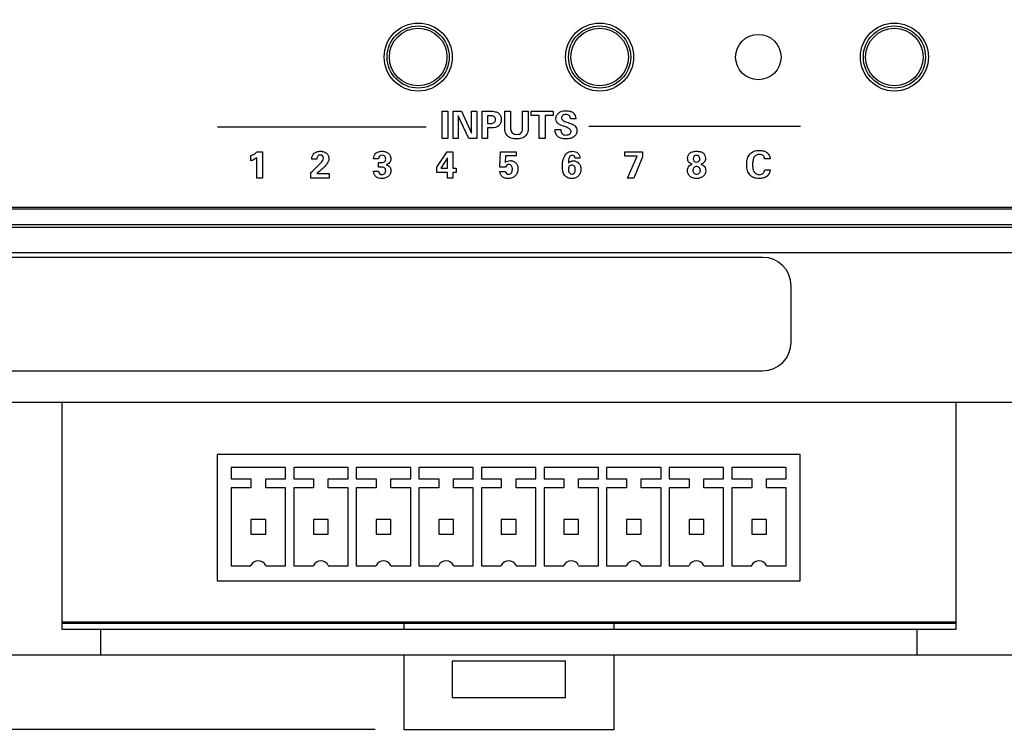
# Model space of a CAD drawing. Header units: inches. Extents: x 1.2 to 14.7, y 0.2 to 10.
# Tile 10 of 16: x 5.3 to 7.4, y 5.4 to 6.9. Entities that reach past the tile are written whole.
import ezdxf

# ---------------------------------------------------------------- set-up
doc = ezdxf.new("R2010")
doc.units = ezdxf.units.IN
doc.header["$LTSCALE"] = 0.935
doc.header["$MEASUREMENT"] = 0
doc.header["$PDMODE"] = 3
doc.header["$PDSIZE"] = 0.3125
doc.layers.get('0').update_dxf_attribs({"linetype": 'CONTINUOUS'})
doc.layers.get('Defpoints').update_dxf_attribs({"linetype": 'CONTINUOUS'})
for name, color, linetype in [('A', 1, 'CONTINUOUS'), ('DIMS', 5, 'CONTINUOUS'), ('SCREEN', 5, 'CONTINUOUS')]:
    doc.layers.add(name, color=color, linetype=linetype)
doc.styles.get("Standard").update_dxf_attribs({"font": 'SIMPLEX.SHX'})
doc.dimstyles.new('DIMSTYLE_1', dxfattribs={"dimtxt": 0.125, "dimasz": 0.18, "dimexe": 0.18, "dimexo": 0.0625, "dimgap": 0.09, "dimtad": 0, "dimtih": 1, "dimtoh": 1, "dimdec": 3, "dimzin": 4, "dimdsep": 46, "dimtxsty": 'STANDARD', "dimblk": '_FILLED', "dimblk1": '_FILLED', "dimblk2": '_FILLED', "dimcen": 0.09, "dimadec": 0, "dimazin": 0, "dimtp": 0.001, "dimtm": 0.001, "dimtfac": 1, "dimtdec": 3, "dimtofl": 0, "dimtmove": 0, "dimatfit": 3, "dimldrblk": '_FILLED', "dimfxl": 1, "dimtolj": 1, "dimtzin": 4, "dimarcsym": 0})

# ---------------------------------------------------------------- blocks, each defined once
blk = doc.blocks.new('_FILLED')
at = {"color": 0, "linetype": 'ByBlock'}
blk.add_solid([(0, 0), (-1, 0.17361), (-1, -0.17361)], dxfattribs=at)
blk = doc.blocks.new('*D2')
at = {"layer": 'Defpoints', "color": 0}
for p in [(3.2132, 9.0856), (1.8865, 5.3696), (6.1184, 5.3696)]:
    blk.add_point(p, dxfattribs=at)
at = {"layer": 'DIMS', "color": 0, "lineweight": -2}
for p, q in [((3.1507, 9.0856), (1.7065, 9.0856)), ((1.8865, 8.9056), (1.8865, 7.4448)), ((1.8865, 5.5496), (1.8865, 7.0743)), ((6.0559, 5.3696), (1.7065, 5.3696))]:
    blk.add_line(p, q, dxfattribs=at)
at = {"layer": 'DIMS', "color": 0, "lineweight": -2, "xscale": 0.18, "yscale": 0.18, "zscale": 0.18}
for p, rotation in [((1.8865, 9.0856), 90), ((1.8865, 5.3696), 270)]:
    blk.add_blockref('_FILLED', p, dxfattribs=dict(at, rotation=rotation))
at = {"layer": 'DIMS', "color": 0, "insert": (1.8865, 7.3548), "char_height": 0.125, "attachment_point": 2}
blk.add_mtext('\\A1;94.2mm (3.708")', dxfattribs=at)

msp = doc.modelspace()

# ---------------------------------------------------------------- linework, layer by layer
for p, q in [((3.3348, 6.5181), (9.3668, 6.5181)), ((3.3383, 6.5211), (9.3633, 6.5211)), ((3.2703, 6.4776), (9.4313, 6.4776)), ((3.2998, 6.4831), (9.4018, 6.4831)), ((9.4883, 6.4206), (3.2133, 6.4206)), ((6.9103, 6.4106), (3.2863, 6.4106)), ((6.9733, 6.2236), (6.9733, 6.3476)), ((3.2858, 6.1606), (6.9103, 6.1606)), ((9.4883, 6.0906), (3.2133, 6.0906)), ((5.3648, 6.0906), (5.3648, 5.5906)), ((7.3368, 5.5906), (7.3368, 6.0906)), ((5.3648, 5.6066), (7.3368, 5.6066)), ((5.3648, 5.6036), (7.3368, 5.6036)), ((6.1188, 5.6036), (6.1188, 5.5906)), ((6.5828, 5.5906), (6.5828, 5.6036)), ((5.3648, 5.5906), (7.3368, 5.5906)), ((5.4508, 5.5336), (5.4508, 5.5906)), ((7.2508, 5.5336), (7.2508, 5.5906)), ((3.2133, 5.5336), (9.4883, 5.5336)), ((6.1188, 5.5336), (6.1188, 5.3696)), ((6.4758, 5.5196), (6.2258, 5.5196)), ((6.2258, 5.5196), (6.2258, 5.4396)), ((6.4758, 5.4396), (6.4758, 5.5196)), ((6.5828, 5.3696), (6.5828, 5.5336)), ((6.2258, 5.4396), (6.4758, 5.4396)), ((6.1188, 5.3696), (6.5828, 5.3696))]:
    msp.add_line(p, q)
for centre, radius in [((6.1508, 6.8526), 0.075), ((6.5508, 6.8526), 0.075), ((7.2008, 6.8526), 0.075), ((6.9008, 6.8526), 0.05)]:
    msp.add_circle(centre, radius)
for centre, start, end in [((6.9103, 6.3476), 0, 90), ((6.9103, 6.2236), 270, 360)]:
    msp.add_arc(centre, 0.063, start, end)
at = {"layer": 'A'}
for p, q in [((6.9928, 5.9756), (5.7078, 5.9756)), ((5.7078, 5.9756), (5.7078, 5.6971)), ((6.9928, 5.6971), (6.9928, 5.9756)), ((5.8583, 5.9471), (5.7383, 5.9471)), ((5.7383, 5.9471), (5.7383, 5.9221)), ((5.8583, 5.9221), (5.8583, 5.9471)), ((5.9963, 5.9471), (5.8763, 5.9471)), ((5.8763, 5.9471), (5.8763, 5.9221)), ((5.9963, 5.9221), (5.9963, 5.9471)), ((6.1343, 5.9471), (6.0143, 5.9471)), ((6.0143, 5.9471), (6.0143, 5.9221)), ((6.1343, 5.9221), (6.1343, 5.9471)), ((6.2723, 5.9471), (6.1523, 5.9471)), ((6.1523, 5.9471), (6.1523, 5.9221)), ((6.2723, 5.9221), (6.2723, 5.9471)), ((6.4103, 5.9471), (6.2903, 5.9471)), ((6.2903, 5.9471), (6.2903, 5.9221)), ((6.4103, 5.9221), (6.4103, 5.9471)), ((6.5483, 5.9471), (6.4283, 5.9471)), ((6.4283, 5.9471), (6.4283, 5.9221)), ((6.5483, 5.9221), (6.5483, 5.9471)), ((6.6863, 5.9471), (6.5663, 5.9471)), ((6.5663, 5.9471), (6.5663, 5.9221)), ((6.6863, 5.9221), (6.6863, 5.9471)), ((6.8243, 5.9471), (6.7043, 5.9471)), ((6.7043, 5.9471), (6.7043, 5.9221)), ((6.8243, 5.9221), (6.8243, 5.9471)), ((6.9623, 5.9471), (6.8423, 5.9471)), ((6.8423, 5.9471), (6.8423, 5.9221)), ((6.9623, 5.9221), (6.9623, 5.9471)), ((5.7383, 5.9221), (5.7821, 5.9221)), ((5.7821, 5.9221), (5.7821, 5.9021)), ((5.8146, 5.9221), (5.8583, 5.9221)), ((5.8146, 5.9021), (5.8146, 5.9221)), ((5.8763, 5.9221), (5.9201, 5.9221)), ((5.9201, 5.9221), (5.9201, 5.9021)), ((5.9526, 5.9221), (5.9963, 5.9221)), ((5.9526, 5.9021), (5.9526, 5.9221)), ((6.0143, 5.9221), (6.0581, 5.9221)), ((6.0581, 5.9221), (6.0581, 5.9021)), ((6.0906, 5.9221), (6.1343, 5.9221)), ((6.0906, 5.9021), (6.0906, 5.9221)), ((6.1523, 5.9221), (6.1961, 5.9221)), ((6.1961, 5.9221), (6.1961, 5.9021)), ((6.2286, 5.9221), (6.2723, 5.9221)), ((6.2286, 5.9021), (6.2286, 5.9221)), ((6.2903, 5.9221), (6.3341, 5.9221)), ((6.3341, 5.9221), (6.3341, 5.9021)), ((6.3666, 5.9221), (6.4103, 5.9221)), ((6.3666, 5.9021), (6.3666, 5.9221)), ((6.4283, 5.9221), (6.4721, 5.9221)), ((6.4721, 5.9221), (6.4721, 5.9021)), ((6.5046, 5.9221), (6.5483, 5.9221)), ((6.5046, 5.9021), (6.5046, 5.9221)), ((6.5663, 5.9221), (6.6101, 5.9221)), ((6.6101, 5.9221), (6.6101, 5.9021)), ((6.6426, 5.9221), (6.6863, 5.9221)), ((6.6426, 5.9021), (6.6426, 5.9221)), ((6.7043, 5.9221), (6.7481, 5.9221)), ((6.7481, 5.9221), (6.7481, 5.9021)), ((6.7806, 5.9221), (6.8243, 5.9221)), ((6.7806, 5.9021), (6.7806, 5.9221)), ((6.8423, 5.9221), (6.8861, 5.9221)), ((6.8861, 5.9221), (6.8861, 5.9021)), ((6.9186, 5.9221), (6.9623, 5.9221)), ((6.9186, 5.9021), (6.9186, 5.9221)), ((5.7821, 5.9021), (5.7383, 5.9021)), ((5.7383, 5.9021), (5.7383, 5.7306)), ((5.8583, 5.9021), (5.8146, 5.9021)), ((5.8583, 5.7306), (5.8583, 5.9021)), ((5.9201, 5.9021), (5.8763, 5.9021)), ((5.8763, 5.9021), (5.8763, 5.7306)), ((5.9963, 5.9021), (5.9526, 5.9021)), ((5.9963, 5.7306), (5.9963, 5.9021)), ((6.0581, 5.9021), (6.0143, 5.9021)), ((6.0143, 5.9021), (6.0143, 5.7306)), ((6.1343, 5.9021), (6.0906, 5.9021)), ((6.1343, 5.7306), (6.1343, 5.9021)), ((6.1961, 5.9021), (6.1523, 5.9021)), ((6.1523, 5.9021), (6.1523, 5.7306)), ((6.2723, 5.9021), (6.2286, 5.9021)), ((6.2723, 5.7306), (6.2723, 5.9021)), ((6.3341, 5.9021), (6.2903, 5.9021)), ((6.2903, 5.9021), (6.2903, 5.7306)), ((6.4103, 5.9021), (6.3666, 5.9021)), ((6.4103, 5.7306), (6.4103, 5.9021)), ((6.4721, 5.9021), (6.4283, 5.9021)), ((6.4283, 5.9021), (6.4283, 5.7306)), ((6.5483, 5.9021), (6.5046, 5.9021)), ((6.5483, 5.7306), (6.5483, 5.9021)), ((6.6101, 5.9021), (6.5663, 5.9021)), ((6.5663, 5.9021), (6.5663, 5.7306)), ((6.6863, 5.9021), (6.6426, 5.9021)), ((6.6863, 5.7306), (6.6863, 5.9021)), ((6.7481, 5.9021), (6.7043, 5.9021)), ((6.7043, 5.9021), (6.7043, 5.7306)), ((6.8243, 5.9021), (6.7806, 5.9021)), ((6.8243, 5.7306), (6.8243, 5.9021)), ((6.8861, 5.9021), (6.8423, 5.9021)), ((6.8423, 5.9021), (6.8423, 5.7306)), ((6.9623, 5.9021), (6.9186, 5.9021)), ((6.9623, 5.7306), (6.9623, 5.9021)), ((5.8146, 5.8326), (5.7821, 5.8326)), ((5.7821, 5.8326), (5.7821, 5.8001)), ((5.8146, 5.8001), (5.8146, 5.8326)), ((5.9526, 5.8326), (5.9201, 5.8326)), ((5.9201, 5.8326), (5.9201, 5.8001)), ((5.9526, 5.8001), (5.9526, 5.8326)), ((6.0906, 5.8326), (6.0581, 5.8326)), ((6.0581, 5.8326), (6.0581, 5.8001)), ((6.0906, 5.8001), (6.0906, 5.8326)), ((6.2286, 5.8326), (6.1961, 5.8326)), ((6.1961, 5.8326), (6.1961, 5.8001)), ((6.2286, 5.8001), (6.2286, 5.8326)), ((6.3666, 5.8326), (6.3341, 5.8326)), ((6.3341, 5.8326), (6.3341, 5.8001)), ((6.3666, 5.8001), (6.3666, 5.8326)), ((6.5046, 5.8326), (6.4721, 5.8326)), ((6.4721, 5.8326), (6.4721, 5.8001)), ((6.5046, 5.8001), (6.5046, 5.8326)), ((6.6426, 5.8326), (6.6101, 5.8326)), ((6.6101, 5.8326), (6.6101, 5.8001)), ((6.6426, 5.8001), (6.6426, 5.8326)), ((6.7806, 5.8326), (6.7481, 5.8326)), ((6.7481, 5.8326), (6.7481, 5.8001)), ((6.7806, 5.8001), (6.7806, 5.8326)), ((6.9186, 5.8326), (6.8861, 5.8326)), ((6.8861, 5.8326), (6.8861, 5.8001)), ((6.9186, 5.8001), (6.9186, 5.8326)), ((5.7821, 5.8001), (5.8146, 5.8001)), ((5.9201, 5.8001), (5.9526, 5.8001)), ((6.0581, 5.8001), (6.0906, 5.8001)), ((6.1961, 5.8001), (6.2286, 5.8001)), ((6.3341, 5.8001), (6.3666, 5.8001)), ((6.4721, 5.8001), (6.5046, 5.8001)), ((6.6101, 5.8001), (6.6426, 5.8001)), ((6.7481, 5.8001), (6.7806, 5.8001)), ((6.8861, 5.8001), (6.9186, 5.8001)), ((5.7383, 5.7306), (5.7821, 5.7306)), ((5.8146, 5.7306), (5.8583, 5.7306)), ((5.8763, 5.7306), (5.9201, 5.7306)), ((5.9526, 5.7306), (5.9963, 5.7306)), ((6.0143, 5.7306), (6.0581, 5.7306)), ((6.0906, 5.7306), (6.1343, 5.7306)), ((6.1523, 5.7306), (6.1961, 5.7306)), ((6.2286, 5.7306), (6.2723, 5.7306)), ((6.2903, 5.7306), (6.3341, 5.7306)), ((6.3666, 5.7306), (6.4103, 5.7306)), ((6.4283, 5.7306), (6.4721, 5.7306)), ((6.5046, 5.7306), (6.5483, 5.7306)), ((6.5663, 5.7306), (6.6101, 5.7306)), ((6.6426, 5.7306), (6.6863, 5.7306)), ((6.7043, 5.7306), (6.7481, 5.7306)), ((6.7806, 5.7306), (6.8243, 5.7306)), ((6.8423, 5.7306), (6.8861, 5.7306)), ((6.9186, 5.7306), (6.9623, 5.7306)), ((5.7078, 5.6971), (6.9928, 5.6971))]:
    msp.add_line(p, q, dxfattribs=at)
for centre, radius in [((6.1508, 6.8526), 0.0685), ((6.1508, 6.8526), 0.0635), ((6.5508, 6.8526), 0.0685), ((6.5508, 6.8526), 0.0635), ((7.2008, 6.8526), 0.0685), ((7.2008, 6.8526), 0.0635)]:
    msp.add_circle(centre, radius, dxfattribs=at)
for centre in [(5.7983, 5.7237), (5.9363, 5.7237), (6.0743, 5.7237), (6.2123, 5.7237), (6.3503, 5.7237), (6.4883, 5.7237), (6.6263, 5.7237), (6.7643, 5.7237), (6.9023, 5.7237)]:
    msp.add_arc(centre, 0.0177, 23.2525, 156.7475, dxfattribs=at)
at = {"layer": 'SCREEN'}
for p, q in [((6.2034, 6.7331), (6.2162, 6.7331)), ((6.2034, 6.6731), (6.2034, 6.7331)), ((6.2162, 6.7331), (6.2162, 6.6731)), ((6.2276, 6.7331), (6.2461, 6.7331)), ((6.2276, 6.6731), (6.2276, 6.7331)), ((6.2461, 6.7331), (6.2687, 6.6848)), ((6.2687, 6.7331), (6.2802, 6.7331)), ((6.2687, 6.6848), (6.2687, 6.7331)), ((6.2802, 6.7331), (6.2802, 6.6731)), ((6.2917, 6.7331), (6.3095, 6.7331)), ((6.2917, 6.6731), (6.2917, 6.7331)), ((6.3419, 6.7331), (6.3547, 6.7331)), ((6.3419, 6.6961), (6.3419, 6.7331)), ((6.3547, 6.7331), (6.3547, 6.6952)), ((6.3811, 6.7331), (6.3934, 6.7331)), ((6.3811, 6.6958), (6.3811, 6.7331)), ((6.3934, 6.7331), (6.3934, 6.6961)), ((6.4, 6.7331), (6.4482, 6.7331)), ((6.4, 6.7233), (6.4, 6.7331)), ((6.4482, 6.7331), (6.4482, 6.7233)), ((6.2625, 6.6731), (6.2391, 6.7228)), ((6.2391, 6.7228), (6.2391, 6.6731)), ((6.31, 6.7231), (6.3039, 6.7231)), ((6.3039, 6.7231), (6.3039, 6.7063)), ((6.4176, 6.7233), (6.4, 6.7233)), ((6.4176, 6.6731), (6.4176, 6.7233)), ((6.4482, 6.7233), (6.4306, 6.7233)), ((6.4306, 6.7233), (6.4306, 6.6731)), ((6.4981, 6.7163), (6.4869, 6.7163)), ((6.4981, 6.7167), (6.4981, 6.7163)), ((5.7085, 6.6985), (6.1681, 6.6985)), ((6.3039, 6.7063), (6.31, 6.7063)), ((6.3128, 6.6962), (6.3039, 6.6962)), ((6.3039, 6.6962), (6.3039, 6.6731)), ((6.4526, 6.6926), (6.4652, 6.6926)), ((6.4526, 6.6917), (6.4526, 6.6926)), ((6.4737, 6.6993), (6.4711, 6.7001)), ((6.4815, 6.708), (6.4822, 6.7077)), ((6.5272, 6.7004), (6.9937, 6.7004)), ((6.2162, 6.6731), (6.2034, 6.6731)), ((6.2391, 6.6731), (6.2276, 6.6731)), ((6.2802, 6.6731), (6.2625, 6.6731)), ((6.3039, 6.6731), (6.2917, 6.6731)), ((6.4306, 6.6731), (6.4176, 6.6731)), ((5.7961, 6.6437), (5.8074, 6.6437)), ((5.8074, 6.6437), (5.8074, 6.5857)), ((6.1918, 6.6099), (6.2145, 6.6437)), ((6.2145, 6.6437), (6.2271, 6.6437)), ((6.2271, 6.6437), (6.2271, 6.6078)), ((6.3311, 6.6096), (6.3325, 6.6437)), ((6.3325, 6.6437), (6.3672, 6.6437)), ((6.3672, 6.6437), (6.3672, 6.6343)), ((6.6067, 6.6437), (6.6454, 6.6437)), ((6.6067, 6.6338), (6.6067, 6.6437)), ((6.6454, 6.6437), (6.6454, 6.6327)), ((5.7818, 6.6234), (5.7818, 6.6351)), ((5.795, 6.5857), (5.795, 6.6307)), ((5.9163, 6.6275), (5.9163, 6.6281)), ((5.9273, 6.6275), (5.9163, 6.6275)), ((6.0635, 6.6283), (6.0524, 6.6283)), ((6.2154, 6.6302), (6.2008, 6.6078)), ((6.2154, 6.6078), (6.2154, 6.6302)), ((6.3435, 6.6343), (6.3427, 6.6202)), ((6.3672, 6.6343), (6.3435, 6.6343)), ((6.5075, 6.6298), (6.4968, 6.6298)), ((6.6335, 6.6338), (6.6067, 6.6338)), ((6.6122, 6.5857), (6.6335, 6.6338)), ((6.6454, 6.6327), (6.626, 6.5857)), ((6.9266, 6.6284), (6.9147, 6.6284)), ((5.914, 6.5978), (5.9175, 6.6009)), ((6.0526, 6.6011), (6.0636, 6.6011)), ((6.0526, 6.5999), (6.0526, 6.6011)), ((6.0636, 6.6196), (6.0681, 6.6196)), ((6.0636, 6.6099), (6.0636, 6.6196)), ((6.0679, 6.6099), (6.0636, 6.6099)), ((6.1918, 6.5982), (6.1918, 6.6099)), ((6.2008, 6.6078), (6.2154, 6.6078)), ((6.2271, 6.6078), (6.2344, 6.6078)), ((6.2344, 6.6078), (6.2344, 6.5982)), ((6.331, 6.6002), (6.3436, 6.6002)), ((6.331, 6.6001), (6.331, 6.6002)), ((6.3434, 6.6096), (6.3311, 6.6096)), ((6.4822, 6.6199), (6.4822, 6.6193)), ((6.9148, 6.6037), (6.9269, 6.6037)), ((5.8074, 6.5857), (5.795, 6.5857)), ((5.914, 6.5857), (5.914, 6.5978)), ((5.9542, 6.5857), (5.914, 6.5857)), ((5.9273, 6.5955), (5.9542, 6.5955)), ((5.9542, 6.5955), (5.9542, 6.5857)), ((6.2154, 6.5982), (6.1918, 6.5982)), ((6.2154, 6.5857), (6.2154, 6.5982)), ((6.2271, 6.5857), (6.2154, 6.5857)), ((6.2344, 6.5982), (6.2271, 6.5982)), ((6.2271, 6.5982), (6.2271, 6.5857)), ((6.626, 6.5857), (6.6122, 6.5857))]:
    msp.add_line(p, q, dxfattribs=at)
for points, knots in [([(6.3095, 6.7331), (6.3132, 6.7331), (6.3196, 6.7327), (6.3282, 6.7296), (6.3331, 6.7229), (6.3341, 6.7149), (6.3331, 6.7069), (6.327, 6.6977), (6.3182, 6.6962), (6.3128, 6.6962)], [0, 0, 0, 0, 0.0110705, 0.01924141, 0.02634424, 0.03475634, 0.04293393, 0.04997808, 0.06633579, 0.06633579, 0.06633579, 0.06633579]), ([(6.4711, 6.7001), (6.4672, 6.7014), (6.4609, 6.7033), (6.4553, 6.71), (6.4541, 6.7169), (6.4554, 6.724), (6.4605, 6.7301), (6.4682, 6.7336), (6.4771, 6.7345), (6.4835, 6.7338), (6.4866, 6.7329), (6.4868, 6.7328)], [0, 0, 0, 0, 0.01252783, 0.01869188, 0.02527448, 0.03269484, 0.03992107, 0.04798058, 0.05751727, 0.06636875, 0.06711562, 0.06711562, 0.06711562, 0.06711562]), ([(6.4868, 6.7328), (6.4889, 6.7321), (6.4952, 6.7289), (6.4981, 6.7213), (6.4981, 6.7167)], [0, 0, 0, 0, 0.00666951, 0.02066172, 0.02066172, 0.02066172, 0.02066172]), ([(6.31, 6.7063), (6.3129, 6.7063), (6.3175, 6.7064), (6.3208, 6.711), (6.3212, 6.7147), (6.3208, 6.7185), (6.3175, 6.723), (6.3129, 6.7231), (6.31, 6.7231)], [0, 0, 0, 0, 0.00876748, 0.01197554, 0.01590278, 0.01979796, 0.02299908, 0.03173829, 0.03173829, 0.03173829, 0.03173829]), ([(6.4869, 6.7163), (6.4867, 6.7189), (6.4853, 6.723), (6.4806, 6.7256), (6.4765, 6.726), (6.4726, 6.7256), (6.4693, 6.7241), (6.4671, 6.7215), (6.4665, 6.7193), (6.4666, 6.7182)], [0, 0, 0, 0, 0.00775433, 0.01141498, 0.01563947, 0.01972135, 0.02321169, 0.02636377, 0.029576, 0.029576, 0.029576, 0.029576]), ([(6.4666, 6.7182), (6.4668, 6.7161), (6.4717, 6.711), (6.4776, 6.7092), (6.4815, 6.708)], [0, 0, 0, 0, 0.00645863, 0.01862562, 0.01862562, 0.01862562, 0.01862562]), ([(6.3934, 6.6961), (6.3934, 6.6926), (6.3927, 6.6859), (6.3875, 6.6774), (6.3803, 6.6737), (6.3735, 6.6723), (6.3676, 6.672), (6.3617, 6.6723), (6.3549, 6.6737), (6.3477, 6.6773), (6.3425, 6.6859), (6.3419, 6.6926), (6.3419, 6.6961)], [0, 0, 0, 0, 0.01069944, 0.01958395, 0.02875959, 0.03414073, 0.04024817, 0.04640225, 0.05180514, 0.06095813, 0.06979447, 0.08056894, 0.08056894, 0.08056894, 0.08056894]), ([(6.3547, 6.6952), (6.3547, 6.6917), (6.3559, 6.6859), (6.3624, 6.6823), (6.368, 6.6818), (6.3736, 6.6823), (6.3801, 6.6861), (6.3811, 6.6922), (6.3811, 6.6958)], [0, 0, 0, 0, 0.01050648, 0.0153579, 0.02131134, 0.02719724, 0.03195263, 0.04289185, 0.04289185, 0.04289185, 0.04289185]), ([(6.4646, 6.6737), (6.4624, 6.6745), (6.4554, 6.6779), (6.4526, 6.6864), (6.4526, 6.6917)], [0, 0, 0, 0, 0.006793, 0.02271093, 0.02271093, 0.02271093, 0.02271093]), ([(6.4822, 6.7077), (6.4854, 6.7067), (6.4906, 6.7047), (6.4971, 6.701), (6.5002, 6.6957), (6.501, 6.6894), (6.4997, 6.6822), (6.4943, 6.6761), (6.4878, 6.6733), (6.4816, 6.6722), (6.4764, 6.672), (6.471, 6.6722), (6.4671, 6.6729), (6.465, 6.6736), (6.4646, 6.6737)], [0, 0, 0, 0, 0.01009042, 0.01674061, 0.02193038, 0.02787853, 0.03551981, 0.04292986, 0.05138458, 0.05624277, 0.06165421, 0.0672329, 0.07214836, 0.07367412, 0.07367412, 0.07367412, 0.07367412]), ([(6.4652, 6.6926), (6.4652, 6.6894), (6.4663, 6.6842), (6.4721, 6.6809), (6.4768, 6.6804), (6.4813, 6.6809), (6.4849, 6.6826), (6.4872, 6.6853), (6.4878, 6.6875), (6.4878, 6.6885)], [0, 0, 0, 0, 0.00946084, 0.01379234, 0.01903663, 0.02339729, 0.02726109, 0.03072323, 0.03375919, 0.03375919, 0.03375919, 0.03375919]), ([(6.4878, 6.6885), (6.4878, 6.6886), (6.4877, 6.6909), (6.4831, 6.6962), (6.4774, 6.698), (6.4737, 6.6993)], [0, 0, 0, 0, 0.00033133, 0.0068143, 0.01852214, 0.01852214, 0.01852214, 0.01852214]), ([(5.7818, 6.6351), (5.7845, 6.6362), (5.7895, 6.6387), (5.7941, 6.642), (5.7961, 6.6437)], [0, 0, 0, 0, 0.00876313, 0.01678978, 0.01678978, 0.01678978, 0.01678978]), ([(5.9163, 6.6281), (5.9163, 6.6325), (5.919, 6.6397), (5.9275, 6.6441), (5.935, 6.645), (5.9425, 6.6441), (5.9508, 6.6401), (5.9539, 6.6331), (5.9539, 6.6287), (5.9539, 6.6285)], [0, 0, 0, 0, 0.01308571, 0.01991029, 0.02774929, 0.03554184, 0.04231456, 0.05464689, 0.05541965, 0.05541965, 0.05541965, 0.05541965]), ([(6.0524, 6.6283), (6.0524, 6.6326), (6.055, 6.6399), (6.0637, 6.6442), (6.0713, 6.645), (6.079, 6.6441), (6.0854, 6.6406), (6.0896, 6.6349), (6.0904, 6.63), (6.0903, 6.6275), (6.0903, 6.6272)], [0, 0, 0, 0, 0.01312303, 0.01986992, 0.02791656, 0.0358418, 0.04276754, 0.04933796, 0.05636379, 0.05703287, 0.05703287, 0.05703287, 0.05703287]), ([(6.469, 6.6111), (6.469, 6.6196), (6.4699, 6.6325), (6.4812, 6.6434), (6.4901, 6.645), (6.4977, 6.6441), (6.5052, 6.6402), (6.5075, 6.6337), (6.5075, 6.6298)], [0, 0, 0, 0, 0.02563366, 0.03501899, 0.04482928, 0.05177529, 0.0577174, 0.06947473, 0.06947473, 0.06947473, 0.06947473]), ([(6.7551, 6.6164), (6.7523, 6.617), (6.748, 6.619), (6.7452, 6.6243), (6.7446, 6.6295), (6.7456, 6.6356), (6.7498, 6.6411), (6.7566, 6.6443), (6.7643, 6.645), (6.7696, 6.6445), (6.7721, 6.6439)], [0, 0, 0, 0, 0.00879639, 0.01288012, 0.01743428, 0.02430775, 0.03065163, 0.03759873, 0.04599556, 0.05360015, 0.05360015, 0.05360015, 0.05360015]), ([(6.7721, 6.6439), (6.7724, 6.6439), (6.7749, 6.6432), (6.7793, 6.6412), (6.7835, 6.6356), (6.7844, 6.6296), (6.7838, 6.6244), (6.781, 6.6192), (6.7768, 6.6171), (6.7739, 6.6164)], [0, 0, 0, 0, 0.00084836, 0.00774964, 0.01406368, 0.02098388, 0.0254398, 0.0294721, 0.03835305, 0.03835305, 0.03835305, 0.03835305]), ([(6.8754, 6.6211), (6.8755, 6.6216), (6.8758, 6.6242), (6.8771, 6.6304), (6.8814, 6.639), (6.8893, 6.6445), (6.8966, 6.6464), (6.9038, 6.6469), (6.912, 6.646), (6.9224, 6.6415), (6.9263, 6.6334), (6.9266, 6.6284)], [0, 0, 0, 0, 0.00142502, 0.00780072, 0.01898701, 0.02955833, 0.03524863, 0.04151938, 0.05129121, 0.05958325, 0.07465125, 0.07465125, 0.07465125, 0.07465125]), ([(5.795, 6.6307), (5.7927, 6.6291), (5.7884, 6.6263), (5.7839, 6.6242), (5.7818, 6.6234)], [0, 0, 0, 0, 0.00850294, 0.01511044, 0.01511044, 0.01511044, 0.01511044]), ([(5.9175, 6.6009), (5.9239, 6.6067), (5.9321, 6.6151), (5.942, 6.6255), (5.942, 6.6295)], [0, 0, 0, 0, 0.02585135, 0.03796132, 0.03796132, 0.03796132, 0.03796132]), ([(5.942, 6.6295), (5.942, 6.6313), (5.9407, 6.635), (5.9358, 6.6366), (5.932, 6.6361), (5.9281, 6.6335), (5.9274, 6.6298), (5.9273, 6.6275)], [0, 0, 0, 0, 0.00527997, 0.01054607, 0.01389295, 0.01682455, 0.02377937, 0.02377937, 0.02377937, 0.02377937]), ([(5.9539, 6.6285), (5.9538, 6.6264), (5.9526, 6.6217), (5.948, 6.6143), (5.9392, 6.6055), (5.9318, 6.5992), (5.9273, 6.5955)], [0, 0, 0, 0, 0.0061142, 0.01425446, 0.02598785, 0.04331029, 0.04331029, 0.04331029, 0.04331029]), ([(6.0712, 6.6362), (6.0692, 6.6362), (6.0648, 6.6347), (6.0635, 6.6303), (6.0635, 6.6283)], [0, 0, 0, 0, 0.00594102, 0.01207324, 0.01207324, 0.01207324, 0.01207324]), ([(6.0681, 6.6196), (6.071, 6.6196), (6.0756, 6.6196), (6.0789, 6.624), (6.0793, 6.6275), (6.0789, 6.6311), (6.0767, 6.635), (6.0733, 6.6362), (6.0712, 6.6362)], [0, 0, 0, 0, 0.00881952, 0.01187041, 0.01563679, 0.01924451, 0.02240485, 0.02867839, 0.02867839, 0.02867839, 0.02867839]), ([(6.0903, 6.6272), (6.0903, 6.6259), (6.0899, 6.6232), (6.0874, 6.618), (6.0832, 6.6159), (6.0804, 6.6151)], [0, 0, 0, 0, 0.00398374, 0.00807671, 0.01682472, 0.01682472, 0.01682472, 0.01682472]), ([(6.3427, 6.6202), (6.3441, 6.6215), (6.3475, 6.6236), (6.3538, 6.6245), (6.3604, 6.6234), (6.3663, 6.6194), (6.3702, 6.6132), (6.3712, 6.6055), (6.37, 6.5973), (6.3664, 6.5919), (6.3639, 6.5897), (6.3635, 6.5893)], [0, 0, 0, 0, 0.00580428, 0.01159902, 0.01873208, 0.02550404, 0.03239051, 0.03980885, 0.04852327, 0.05667482, 0.05851606, 0.05851606, 0.05851606, 0.05851606]), ([(6.4968, 6.6298), (6.4966, 6.6314), (6.4954, 6.6348), (6.4908, 6.6364), (6.4865, 6.6353), (6.4823, 6.6297), (6.4822, 6.624), (6.4822, 6.6199)], [0, 0, 0, 0, 0.0050005, 0.00959774, 0.01336662, 0.01733959, 0.02963981, 0.02963981, 0.02963981, 0.02963981]), ([(6.4822, 6.6193), (6.4837, 6.6206), (6.487, 6.6228), (6.4952, 6.6244), (6.5043, 6.6209), (6.509, 6.6126), (6.51, 6.6049), (6.5089, 6.5969), (6.5056, 6.5917), (6.5033, 6.5895), (6.5029, 6.5891)], [0, 0, 0, 0, 0.00602617, 0.01136842, 0.02476485, 0.03157187, 0.03916692, 0.0476521, 0.05540547, 0.05712517, 0.05712517, 0.05712517, 0.05712517]), ([(6.772, 6.6281), (6.772, 6.6282), (6.772, 6.6302), (6.7704, 6.6343), (6.7645, 6.6364), (6.7587, 6.6342), (6.7572, 6.6303), (6.7571, 6.6284)], [0, 0, 0, 0, 0.00032128, 0.00591758, 0.01167821, 0.0172849, 0.02286617, 0.02286617, 0.02286617, 0.02286617]), ([(6.7571, 6.6284), (6.7571, 6.6265), (6.7585, 6.6223), (6.7645, 6.6201), (6.7704, 6.6222), (6.772, 6.6263), (6.772, 6.6281)], [0, 0, 0, 0, 0.00586086, 0.01155527, 0.01737786, 0.0229637, 0.0229637, 0.0229637, 0.0229637]), ([(6.9147, 6.6284), (6.9146, 6.6309), (6.9127, 6.635), (6.9077, 6.6375), (6.9025, 6.6381), (6.8964, 6.6371), (6.8911, 6.6322), (6.8891, 6.6263), (6.8882, 6.6206), (6.888, 6.6161), (6.8881, 6.613), (6.8882, 6.6117)], [0, 0, 0, 0, 0.0076685, 0.01177779, 0.01644375, 0.0231611, 0.02947976, 0.03699135, 0.04153292, 0.04669685, 0.05067104, 0.05067104, 0.05067104, 0.05067104]), ([(6.0639, 6.5854), (6.0637, 6.5855), (6.0613, 6.5862), (6.0553, 6.5892), (6.0526, 6.5959), (6.0526, 6.5999)], [0, 0, 0, 0, 0.00083683, 0.00729565, 0.01943583, 0.01943583, 0.01943583, 0.01943583]), ([(6.0636, 6.6011), (6.0636, 6.5991), (6.0649, 6.5947), (6.0713, 6.5925), (6.0766, 6.5945), (6.0789, 6.5984), (6.0792, 6.6009), (6.0791, 6.6023), (6.0791, 6.6025)], [0, 0, 0, 0, 0.00611169, 0.01193795, 0.01828889, 0.02147216, 0.02508993, 0.02572704, 0.02572704, 0.02572704, 0.02572704]), ([(6.0804, 6.6151), (6.0833, 6.6144), (6.0876, 6.6121), (6.0904, 6.6067), (6.091, 6.6013), (6.0899, 6.5949), (6.0853, 6.5891), (6.0786, 6.5853), (6.0711, 6.5844), (6.0661, 6.5849), (6.0639, 6.5854)], [0, 0, 0, 0, 0.00896532, 0.01322367, 0.01794118, 0.02504133, 0.03202828, 0.03944396, 0.04765296, 0.0543232, 0.0543232, 0.0543232, 0.0543232]), ([(6.0791, 6.6025), (6.0791, 6.6036), (6.0788, 6.6057), (6.0756, 6.61), (6.0709, 6.6099), (6.0679, 6.6099)], [0, 0, 0, 0, 0.0031458, 0.00621246, 0.01519238, 0.01519238, 0.01519238, 0.01519238]), ([(6.3635, 6.5893), (6.3618, 6.588), (6.3573, 6.5854), (6.3496, 6.5843), (6.3419, 6.5852), (6.3338, 6.5893), (6.331, 6.596), (6.331, 6.6001)], [0, 0, 0, 0, 0.00640756, 0.01529523, 0.0227985, 0.02937947, 0.04162682, 0.04162682, 0.04162682, 0.04162682]), ([(6.3585, 6.6062), (6.3584, 6.6085), (6.3574, 6.6132), (6.3514, 6.6164), (6.3458, 6.6144), (6.344, 6.6113), (6.3434, 6.6096)], [0, 0, 0, 0, 0.00690474, 0.01307265, 0.01790575, 0.0232083, 0.0232083, 0.0232083, 0.0232083]), ([(6.3436, 6.6002), (6.3436, 6.5986), (6.3447, 6.5951), (6.3507, 6.5932), (6.3561, 6.5959), (6.3582, 6.6009), (6.3585, 6.6041), (6.3585, 6.6059), (6.3585, 6.6062)], [0, 0, 0, 0, 0.0049022, 0.00977171, 0.01673911, 0.02074796, 0.0255141, 0.02630139, 0.02630139, 0.02630139, 0.02630139]), ([(6.5029, 6.5891), (6.5014, 6.5878), (6.4972, 6.5853), (6.4893, 6.5842), (6.4806, 6.5855), (6.4702, 6.5936), (6.469, 6.6043), (6.469, 6.6111)], [0, 0, 0, 0, 0.00597918, 0.01425206, 0.02339301, 0.03154708, 0.05199458, 0.05199458, 0.05199458, 0.05199458]), ([(6.4972, 6.6043), (6.4972, 6.6057), (6.4969, 6.6082), (6.495, 6.6125), (6.4896, 6.6153), (6.4841, 6.6126), (6.4823, 6.6082), (6.482, 6.6055), (6.4821, 6.604), (6.4821, 6.6039)], [0, 0, 0, 0, 0.00417534, 0.00767515, 0.01380264, 0.01992874, 0.0234359, 0.02761385, 0.02798461, 0.02798461, 0.02798461, 0.02798461]), ([(6.4821, 6.6039), (6.4821, 6.6015), (6.483, 6.5967), (6.4895, 6.5931), (6.495, 6.5959), (6.4969, 6.6002), (6.4972, 6.6029), (6.4972, 6.6043)], [0, 0, 0, 0, 0.00725367, 0.01327404, 0.0195092, 0.02305, 0.02728778, 0.02728778, 0.02728778, 0.02728778]), ([(6.7558, 6.5862), (6.7537, 6.587), (6.7497, 6.5894), (6.7452, 6.5951), (6.744, 6.6015), (6.7447, 6.6068), (6.7476, 6.6125), (6.7521, 6.615), (6.7551, 6.6164)], [0, 0, 0, 0, 0.00667416, 0.01379985, 0.02096375, 0.02549821, 0.02967142, 0.03978185, 0.03978185, 0.03978185, 0.03978185]), ([(6.7739, 6.6164), (6.777, 6.6152), (6.7816, 6.6127), (6.7844, 6.6067), (6.785, 6.6013), (6.7838, 6.5949), (6.7792, 6.5892), (6.7725, 6.5854), (6.7645, 6.5843), (6.7588, 6.5851), (6.756, 6.5861), (6.7558, 6.5862)], [0, 0, 0, 0, 0.00998719, 0.01435117, 0.01930567, 0.02619081, 0.03321997, 0.04070644, 0.04874128, 0.05683372, 0.05766894, 0.05766894, 0.05766894, 0.05766894]), ([(6.7729, 6.6031), (6.7728, 6.6051), (6.771, 6.6095), (6.7645, 6.6122), (6.7579, 6.6093), (6.7562, 6.6047), (6.7562, 6.6024)], [0, 0, 0, 0, 0.00621548, 0.0126849, 0.01905881, 0.02576611, 0.02576611, 0.02576611, 0.02576611]), ([(6.7562, 6.6024), (6.7562, 6.6003), (6.758, 6.5959), (6.7645, 6.5931), (6.7713, 6.5958), (6.773, 6.6006), (6.7729, 6.6029), (6.7729, 6.6031)], [0, 0, 0, 0, 0.00639887, 0.01273314, 0.01926845, 0.02590449, 0.02628066, 0.02628066, 0.02628066, 0.02628066]), ([(6.9269, 6.6037), (6.9266, 6.5984), (6.9228, 6.5899), (6.912, 6.5852), (6.9037, 6.5844), (6.8963, 6.5849), (6.889, 6.5868), (6.8812, 6.592), (6.877, 6.6006), (6.8754, 6.6085), (6.8751, 6.6149), (6.8753, 6.6192), (6.8754, 6.6211)], [0, 0, 0, 0, 0.0157358, 0.02410511, 0.03422837, 0.04055447, 0.04623951, 0.05660032, 0.06755071, 0.07387997, 0.08100335, 0.08670695, 0.08670695, 0.08670695, 0.08670695]), ([(6.8882, 6.6117), (6.8882, 6.6112), (6.8884, 6.6093), (6.889, 6.6049), (6.8911, 6.5989), (6.8964, 6.5941), (6.9025, 6.5931), (6.9077, 6.5938), (6.9128, 6.5966), (6.9146, 6.6009), (6.9148, 6.6037)], [0, 0, 0, 0, 0.00132306, 0.00593828, 0.01340931, 0.01968376, 0.02653224, 0.03109351, 0.03526657, 0.04348501, 0.04348501, 0.04348501, 0.04348501])]:
    msp.add_open_spline(points, degree=3, knots=knots, dxfattribs=at)

# ---------------------------------------------------------------- dimensions: what is measured, and where the dimension line sits
at = {"layer": 'DIMS'}
dim = msp.add_linear_dim(base=(1.8865, 5.3696), p1=(3.2132, 9.0856), p2=(6.1184, 5.3696), angle=270, text='94.2mm (3.708")', dimstyle='DIMSTYLE_1', dxfattribs=at)
dim.commit()
dim.dimension.update_dxf_attribs({"geometry": '*D2', "text_midpoint": (1.8865, 7.2595), "dimtype": 160})

doc.saveas('drawing.dxf')
